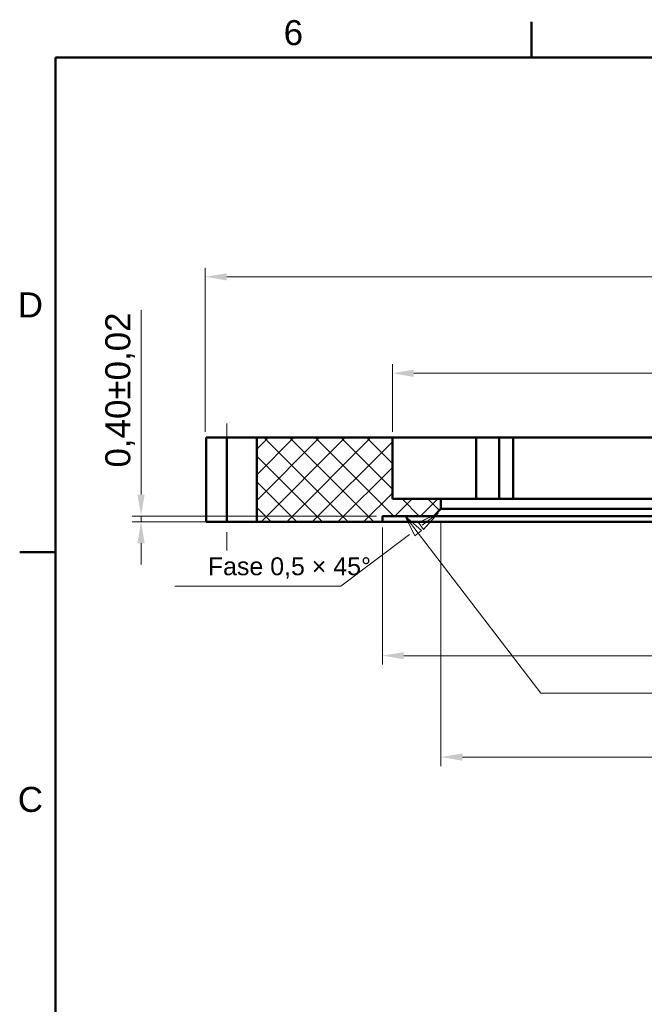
# Model space of a CAD drawing. Header units: inches. Extents: x 0.8 to 17.2, y 0.6 to 12.1.
# Tile 2 of 4: x 0.9 to 4.4, y 6.6 to 12. Entities that reach past the tile are written whole.
import ezdxf
from ezdxf.enums import TextEntityAlignment as Align

# ---------------------------------------------------------------- set-up
doc = ezdxf.new("R2010")
doc.units = ezdxf.units.IN
doc.header["$MEASUREMENT"] = 0
doc.linetypes.add('CENTER2', pattern=[1.125, 0.75, -0.125, 0.125, -0.125])
doc.layers.get('0').update_dxf_attribs({"lineweight": 25})
for name, color, linetype, lineweight in [('BEMASSUNG', 7, 'Continuous', 18), ('MITTELLINIE', 7, 'CENTER2', 18), ('RAHMEN', 7, 'Continuous', 50), ('SCHRAFFUR', 7, 'Continuous', 18), ('SICHTKANTE', 7, 'Continuous', 50), ('TEXT', 7, 'Continuous', 18)]:
    doc.layers.add(name, color=color, linetype=linetype, lineweight=lineweight)
doc.styles.add('ISO_14', font='arial.ttf')
doc.styles.add('ISO_76', font='arial.ttf')
doc.styles.add('ISO_DWG_RFN', font='arial.ttf')
doc.dimstyles.new('DWG_RFN', dxfattribs={"dimtxt": 0.137795, "dimasz": 0.11811, "dimexe": 0.049213, "dimexo": 0.031496, "dimgap": 0.031496, "dimtad": 1, "dimlfac": 25.4, "dimtxsty": 'ISO_DWG_RFN', "dimcen": 2.5, "dimclrd": 7, "dimclre": 7, "dimclrt": 7, "dimadec": 1, "dimazin": 3, "dimtfac": 1, "dimtmove": 0, "dimatfit": 3, "dimfxl": 0, "dimlwd": 18, "dimlwe": 18})

# ---------------------------------------------------------------- blocks, each defined once
blk = doc.blocks.new('Leader Text1')
at = {"layer": 'BEMASSUNG', "color": 7, "lineweight": 18}
for p, q in [((3.1348, 9.1759), (3.063, 9.2697)), ((3.1536, 9.1903), (3.063, 9.2697)), ((3.063, 9.2697), (3.1161, 9.1616)), ((3.1161, 9.1616), (3.1536, 9.1903)), ((3.1348, 9.1759), (3.811, 8.2933)), ((3.811, 8.2933), (3.9685, 8.2933))]:
    blk.add_line(p, q, dxfattribs=at)
at = {"layer": 'BEMASSUNG', "color": 7, "lineweight": 18, "flags": 128}
blk.add_lwpolyline([(3.1536, 9.1903), (3.063, 9.2697), (3.1161, 9.1616), (3.1536, 9.1903)], dxfattribs=at)
at = {"layer": 'BEMASSUNG', "color": 7}
blk.add_solid([(3.1536, 9.1903), (3.063, 9.2697), (3.1161, 9.1616), (3.1536, 9.1903)], dxfattribs=at)
blk = doc.blocks.new('Leader Text3')
at = {"layer": 'BEMASSUNG', "color": 7, "lineweight": 18}
for p, q in [((3.2441, 9.2854), (3.1427, 9.2369)), ((3.1561, 9.2194), (3.2441, 9.2854)), ((3.1638, 9.1957), (3.2441, 9.2854)), ((3.1603, 9.2004), (3.1638, 9.1957)), ((3.0868, 9.1674), (2.7087, 8.8839)), ((2.7087, 8.8839), (2.5512, 8.8839))]:
    blk.add_line(p, q, dxfattribs=at)
at = {"layer": 'BEMASSUNG', "color": 7, "lineweight": 18, "flags": 128}
blk.add_lwpolyline([(3.1638, 9.1957), (3.2441, 9.2854), (3.1354, 9.2335), (3.1638, 9.1957)], dxfattribs=at)
at = {"layer": 'BEMASSUNG', "color": 7}
blk.add_solid([(3.1638, 9.1957), (3.2441, 9.2854), (3.1354, 9.2335), (3.1638, 9.1957)], dxfattribs=at)
blk = doc.blocks.new('Hatch_2')
at = {"layer": 'SCHRAFFUR', "color": 7, "linetype": 'Continuous', "lineweight": 18}
for p, q in [((1.5039, 9.1407), (1.568, 9.2047)), ((1.5039, 8.9993), (1.7094, 9.2047)), ((1.5039, 8.8578), (1.8508, 9.2047)), ((1.5277, 8.7402), (1.9922, 9.2047)), ((2.0079, 8.7402), (1.5433, 9.2047)), ((1.6691, 8.7402), (2.1337, 9.2047)), ((2.1493, 8.7402), (1.6847, 9.2047)), ((1.8105, 8.7402), (2.252, 9.1816)), ((2.2592, 8.7717), (1.8261, 9.2047)), ((2.252, 8.9203), (1.9676, 9.2047)), ((2.252, 9.0617), (2.109, 9.2047)), ((2.252, 9.2032), (2.2504, 9.2047)), ((1.8664, 8.7402), (1.5039, 9.1027)), ((1.9519, 8.7402), (2.252, 9.0402)), ((1.725, 8.7402), (1.5039, 8.9612)), ((2.0934, 8.7402), (2.252, 8.8988)), ((2.2663, 8.7717), (2.3608, 8.8661)), ((2.4006, 8.7717), (2.3061, 8.8661)), ((2.4077, 8.7717), (2.5022, 8.8661)), ((2.5112, 8.8025), (2.4476, 8.8661)), ((1.5836, 8.7402), (1.5039, 8.8198))]:
    blk.add_line(p, q, dxfattribs=at)
blk = doc.blocks.new('*D13')
at = {"layer": 'BEMASSUNG', "color": 7, "lineweight": 18, "transparency": 16777216}
for p, q in [((2.937, 9.2067), (2.937, 8.4508)), ((7.8346, 9.2067), (7.8346, 8.4508)), ((3.0551, 8.5), (7.7165, 8.5))]:
    blk.add_line(p, q, dxfattribs=at)
at = {"layer": 'BEMASSUNG', "color": 7, "transparency": 16777216}
for points in [[(3.0551, 8.5197), (3.0551, 8.4803), (2.937, 8.5)], [(7.7165, 8.5197), (7.7165, 8.4803), (7.8346, 8.5)]]:
    blk.add_solid(points, dxfattribs=at)
at = {"layer": 'Defpoints', "color": 0, "transparency": 16777216}
for p in [(2.937, 9.2382), (7.8346, 9.2382), (7.8346, 8.5)]:
    blk.add_point(p, dxfattribs=at)
at = {"layer": 'BEMASSUNG', "color": 7, "lineweight": 18, "transparency": 16777216, "insert": (6.0521, 8.9359), "char_height": 0.137795, "attachment_point": 1, "style": 'ISO_DWG_RFN'}
blk.add_mtext('\\A1;{Ø62,20\\S+0,05^ -0,00;}', dxfattribs=at)
blk = doc.blocks.new('*D14')
at = {"layer": 'BEMASSUNG', "color": 7, "lineweight": 18, "transparency": 16777216}
for p, q in [((3.2598, 9.2382), (3.2598, 7.8917)), ((7.5118, 9.2382), (7.5118, 7.8917)), ((3.378, 7.9409), (7.3937, 7.9409))]:
    blk.add_line(p, q, dxfattribs=at)
at = {"layer": 'BEMASSUNG', "color": 7, "transparency": 16777216}
for points in [[(3.378, 7.9606), (3.378, 7.9213), (3.2598, 7.9409)], [(7.3937, 7.9606), (7.3937, 7.9213), (7.5118, 7.9409)]]:
    blk.add_solid(points, dxfattribs=at)
at = {"layer": 'Defpoints', "color": 0, "transparency": 16777216}
for p in [(3.2598, 9.2697), (7.5118, 9.2697), (7.5118, 7.9409)]:
    blk.add_point(p, dxfattribs=at)
at = {"layer": 'BEMASSUNG', "color": 7, "lineweight": 18, "transparency": 16777216, "insert": (6.1185, 8.3769), "char_height": 0.137795, "attachment_point": 1, "style": 'ISO_DWG_RFN'}
blk.add_mtext('\\A1;{Ø54,00\\S+0,10^ -0,00;}', dxfattribs=at)
blk = doc.blocks.new('*D19')
at = {"layer": 'BEMASSUNG', "color": 7, "lineweight": 18, "transparency": 16777216}
for p, q in [((1.6063, 9.3878), (1.6063, 10.4057)), ((2.9055, 9.2697), (1.5571, 9.2697)), ((2.9055, 9.2382), (1.5571, 9.2382)), ((1.6063, 9.2382), (1.6063, 9.2697)), ((1.6063, 9.1201), (1.6063, 9.002))]:
    blk.add_line(p, q, dxfattribs=at)
at = {"layer": 'BEMASSUNG', "color": 7, "transparency": 16777216}
for points in [[(1.5866, 9.3878), (1.626, 9.3878), (1.6063, 9.2697)], [(1.5866, 9.1201), (1.626, 9.1201), (1.6063, 9.2382)]]:
    blk.add_solid(points, dxfattribs=at)
at = {"layer": 'Defpoints', "color": 0, "transparency": 16777216}
for p in [(1.6063, 9.2697), (2.937, 9.2697), (2.937, 9.2382)]:
    blk.add_point(p, dxfattribs=at)
at = {"layer": 'BEMASSUNG', "color": 7, "lineweight": 18, "transparency": 16777216, "insert": (1.4092, 9.5374), "char_height": 0.137795, "attachment_point": 1, "rotation": 90, "style": 'ISO_DWG_RFN'}
blk.add_mtext('\\A1;{0,40±0,02}', dxfattribs=at)
blk = doc.blocks.new('*D20')
at = {"layer": 'BEMASSUNG', "color": 7, "lineweight": 18, "transparency": 16777216}
for p, q in [((1.9606, 9.7343), (1.9606, 10.6378)), ((2.0787, 10.5886), (8.6929, 10.5886)), ((8.811, 9.7343), (8.811, 10.6378))]:
    blk.add_line(p, q, dxfattribs=at)
at = {"layer": 'BEMASSUNG', "color": 7, "transparency": 16777216}
for points in [[(2.0787, 10.6083), (2.0787, 10.5689), (1.9606, 10.5886)], [(8.6929, 10.6083), (8.6929, 10.5689), (8.811, 10.5886)]]:
    blk.add_solid(points, dxfattribs=at)
at = {"layer": 'Defpoints', "color": 0, "transparency": 16777216}
for p in [(8.811, 10.5886), (1.9606, 9.7028), (8.811, 9.7028)]:
    blk.add_point(p, dxfattribs=at)
at = {"layer": 'BEMASSUNG', "color": 7, "lineweight": 18, "transparency": 16777216, "insert": (6.7383, 11.0245), "char_height": 0.137795, "attachment_point": 1, "style": 'ISO_DWG_RFN'}
blk.add_mtext('\\A1;{Ø87,00\\S+0,00^ -0,10;}', dxfattribs=at)
blk = doc.blocks.new('*D21')
at = {"layer": 'BEMASSUNG', "color": 7, "lineweight": 18, "transparency": 16777216}
for p, q in [((2.9921, 9.7343), (2.9921, 10.1063)), ((7.7795, 9.7343), (7.7795, 10.1063)), ((3.1102, 10.0571), (7.6614, 10.0571))]:
    blk.add_line(p, q, dxfattribs=at)
at = {"layer": 'BEMASSUNG', "color": 7, "transparency": 16777216}
for points in [[(3.1102, 10.0768), (3.1102, 10.0374), (2.9921, 10.0571)], [(7.6614, 10.0768), (7.6614, 10.0374), (7.7795, 10.0571)]]:
    blk.add_solid(points, dxfattribs=at)
at = {"layer": 'Defpoints', "color": 0, "transparency": 16777216}
for p in [(7.7795, 10.0571), (2.9921, 9.7028), (7.7795, 9.7028)]:
    blk.add_point(p, dxfattribs=at)
at = {"layer": 'BEMASSUNG', "color": 7, "lineweight": 18, "transparency": 16777216, "insert": (5.5623, 10.493), "char_height": 0.137795, "attachment_point": 1, "style": 'ISO_DWG_RFN'}
blk.add_mtext('\\A1;{Ø60,80\\S+0,10^ -0,00;}', dxfattribs=at)

msp = doc.modelspace()

# ---------------------------------------------------------------- linework, layer by layer
at = {"layer": 'BEMASSUNG'}
for p, q in [((2.55118, 8.88386), (1.79331, 8.88386)), ((3.9685, 8.29331), (5.53839, 8.29331))]:
    msp.add_line(p, q, dxfattribs=at)
at = {"layer": 'MITTELLINIE', "ltscale": 0.086614}
msp.add_line((2.07874, 9.08071), (2.07874, 9.86024), dxfattribs=at)
at = {"layer": 'RAHMEN'}
for p, q in [((3.75853, 11.79724), (3.75853, 11.99409)), ((16.88189, 11.79724), (1.13386, 11.79724)), ((1.13386, 11.79724), (1.13386, 0.89173)), ((1.13386, 9.07087), (0.93701, 9.07087))]:
    msp.add_line(p, q, dxfattribs=at)
at = {"layer": 'SICHTKANTE'}
for p, q in [((2.07874, 9.70276), (1.96462, 9.70276)), ((1.96462, 9.23819), (1.96462, 9.70276)), ((2.08414, 9.70276), (2.07874, 9.70276)), ((2.07874, 9.23819), (2.07874, 9.70276)), ((2.08954, 9.70276), (2.08414, 9.70276)), ((2.09494, 9.70276), (2.08954, 9.70276)), ((2.1003, 9.70276), (2.09494, 9.70276)), ((2.10563, 9.70276), (2.1003, 9.70276)), ((2.11096, 9.70276), (2.10563, 9.70276)), ((2.11628, 9.70276), (2.11096, 9.70276)), ((2.12147, 9.70276), (2.11628, 9.70276)), ((2.12667, 9.70276), (2.12147, 9.70276)), ((2.13187, 9.70276), (2.12667, 9.70276)), ((2.13692, 9.70276), (2.13187, 9.70276)), ((2.14192, 9.70276), (2.13692, 9.70276)), ((2.14692, 9.70276), (2.14192, 9.70276)), ((2.15184, 9.70276), (2.14692, 9.70276)), ((2.15657, 9.70276), (2.15184, 9.70276)), ((2.1613, 9.70276), (2.15657, 9.70276)), ((2.16604, 9.70276), (2.1613, 9.70276)), ((2.17049, 9.70276), (2.16604, 9.70276)), ((2.17491, 9.70276), (2.17049, 9.70276)), ((2.17932, 9.70276), (2.17491, 9.70276)), ((2.18357, 9.70276), (2.17932, 9.70276)), ((2.1876, 9.70276), (2.18357, 9.70276)), ((2.19163, 9.70276), (2.1876, 9.70276)), ((2.19566, 9.70276), (2.19163, 9.70276)), ((2.19927, 9.70276), (2.19566, 9.70276)), ((2.20287, 9.70276), (2.19927, 9.70276)), ((2.20647, 9.70276), (2.20287, 9.70276)), ((2.20981, 9.70276), (2.20647, 9.70276)), ((2.21294, 9.70276), (2.20981, 9.70276)), ((2.21607, 9.70276), (2.21294, 9.70276)), ((2.21912, 9.70276), (2.21607, 9.70276)), ((2.22174, 9.70276), (2.21912, 9.70276)), ((2.22436, 9.70276), (2.22174, 9.70276)), ((2.22697, 9.70276), (2.22436, 9.70276)), ((2.2292, 9.70276), (2.22697, 9.70276)), ((2.23127, 9.70276), (2.2292, 9.70276)), ((2.23334, 9.70276), (2.23127, 9.70276)), ((2.23524, 9.70276), (2.23334, 9.70276)), ((2.23674, 9.70276), (2.23524, 9.70276)), ((2.23824, 9.70276), (2.23674, 9.70276)), ((2.23973, 9.70276), (2.23824, 9.70276)), ((2.24073, 9.70276), (2.23973, 9.70276)), ((2.24163, 9.70276), (2.24073, 9.70276)), ((2.24254, 9.70276), (2.24163, 9.70276)), ((2.24318, 9.70276), (2.24254, 9.70276)), ((2.24349, 9.70276), (2.24318, 9.70276)), ((2.24379, 9.70276), (2.24349, 9.70276)), ((2.24409, 9.70276), (2.24379, 9.70276)), ((2.24409, 9.23819), (2.24409, 9.70276)), ((2.24409, 9.70276), (2.99213, 9.70276)), ((2.99213, 9.70276), (2.99213, 9.36417)), ((2.99284, 9.70276), (2.99213, 9.70276)), ((2.99355, 9.70276), (2.99284, 9.70276)), ((2.99426, 9.70276), (2.99355, 9.70276)), ((2.99579, 9.70276), (2.99426, 9.70276)), ((2.99792, 9.70276), (2.99579, 9.70276)), ((3.00006, 9.70276), (2.99792, 9.70276)), ((3.00239, 9.70276), (3.00006, 9.70276)), ((3.00594, 9.70276), (3.00239, 9.70276)), ((3.0095, 9.70276), (3.00594, 9.70276)), ((3.01305, 9.70276), (3.0095, 9.70276)), ((3.01761, 9.70276), (3.01305, 9.70276)), ((3.02257, 9.70276), (3.01761, 9.70276)), ((3.02754, 9.70276), (3.02257, 9.70276)), ((3.0329, 9.70276), (3.02754, 9.70276)), ((3.03926, 9.70276), (3.0329, 9.70276)), ((3.04563, 9.70276), (3.03926, 9.70276)), ((3.05199, 9.70276), (3.04563, 9.70276)), ((3.05954, 9.70276), (3.05199, 9.70276)), ((3.0673, 9.70276), (3.05954, 9.70276)), ((3.07505, 9.70276), (3.0673, 9.70276)), ((3.08339, 9.70276), (3.07505, 9.70276)), ((3.09251, 9.70276), (3.08339, 9.70276)), ((3.10163, 9.70276), (3.09251, 9.70276)), ((3.11076, 9.70276), (3.10163, 9.70276)), ((3.12123, 9.70276), (3.11076, 9.70276)), ((3.13171, 9.70276), (3.12123, 9.70276)), ((3.14219, 9.70276), (3.13171, 9.70276)), ((3.15343, 9.70276), (3.14219, 9.70276)), ((3.16523, 9.70276), (3.15343, 9.70276)), ((3.17704, 9.70276), (3.16523, 9.70276)), ((3.18904, 9.70276), (3.17704, 9.70276)), ((3.20215, 9.70276), (3.18904, 9.70276)), ((3.21527, 9.70276), (3.20215, 9.70276)), ((3.22839, 9.70276), (3.21527, 9.70276)), ((3.24242, 9.70276), (3.22839, 9.70276)), ((3.25682, 9.70276), (3.24242, 9.70276)), ((3.27121, 9.70276), (3.25682, 9.70276)), ((3.28597, 9.70276), (3.27121, 9.70276)), ((3.30162, 9.70276), (3.28597, 9.70276)), ((3.31727, 9.70276), (3.30162, 9.70276)), ((3.33292, 9.70276), (3.31727, 9.70276)), ((3.34961, 9.70276), (3.33292, 9.70276)), ((3.36648, 9.70276), (3.34961, 9.70276)), ((3.38335, 9.70276), (3.36648, 9.70276)), ((3.40073, 9.70276), (3.38335, 9.70276)), ((3.41878, 9.70276), (3.40073, 9.70276)), ((3.43684, 9.70276), (3.41878, 9.70276)), ((3.45489, 9.70276), (3.43684, 9.70276)), ((3.45768, 9.70276), (3.45489, 9.70276)), ((3.45489, 9.70276), (3.45489, 9.36417)), ((3.46047, 9.70276), (3.45768, 9.70276)), ((3.46325, 9.70276), (3.46047, 9.70276)), ((3.46605, 9.70276), (3.46325, 9.70276)), ((3.46885, 9.70276), (3.46605, 9.70276)), ((3.47166, 9.70276), (3.46885, 9.70276)), ((3.47446, 9.70276), (3.47166, 9.70276)), ((3.47727, 9.70276), (3.47446, 9.70276)), ((3.48008, 9.70276), (3.47727, 9.70276)), ((3.48289, 9.70276), (3.48008, 9.70276)), ((3.4857, 9.70276), (3.48289, 9.70276)), ((3.48851, 9.70276), (3.4857, 9.70276)), ((3.49131, 9.70276), (3.48851, 9.70276)), ((3.49412, 9.70276), (3.49131, 9.70276)), ((3.49691, 9.70276), (3.49412, 9.70276)), ((3.4997, 9.70276), (3.49691, 9.70276)), ((3.50249, 9.70276), (3.4997, 9.70276)), ((3.50526, 9.70276), (3.50249, 9.70276)), ((3.50803, 9.70276), (3.50526, 9.70276)), ((3.51079, 9.70276), (3.50803, 9.70276)), ((3.51354, 9.70276), (3.51079, 9.70276)), ((3.51627, 9.70276), (3.51354, 9.70276)), ((3.519, 9.70276), (3.51627, 9.70276)), ((3.52173, 9.70276), (3.519, 9.70276)), ((3.52442, 9.70276), (3.52173, 9.70276)), ((3.5271, 9.70276), (3.52442, 9.70276)), ((3.52979, 9.70276), (3.5271, 9.70276)), ((3.53244, 9.70276), (3.52979, 9.70276)), ((3.53507, 9.70276), (3.53244, 9.70276)), ((3.5377, 9.70276), (3.53507, 9.70276)), ((3.54032, 9.70276), (3.5377, 9.70276)), ((3.54288, 9.70276), (3.54032, 9.70276)), ((3.54544, 9.70276), (3.54288, 9.70276)), ((3.548, 9.70276), (3.54544, 9.70276)), ((3.55051, 9.70276), (3.548, 9.70276)), ((3.553, 9.70276), (3.55051, 9.70276)), ((3.55549, 9.70276), (3.553, 9.70276)), ((3.55795, 9.70276), (3.55549, 9.70276)), ((3.56036, 9.70276), (3.55795, 9.70276)), ((3.56276, 9.70276), (3.56036, 9.70276)), ((3.56516, 9.70276), (3.56276, 9.70276)), ((3.56748, 9.70276), (3.56516, 9.70276)), ((3.56979, 9.70276), (3.56748, 9.70276)), ((3.5721, 9.70276), (3.56979, 9.70276)), ((3.57437, 9.70276), (3.5721, 9.70276)), ((3.57658, 9.70276), (3.57437, 9.70276)), ((3.57878, 9.70276), (3.57658, 9.70276)), ((3.58099, 9.70276), (3.57878, 9.70276)), ((3.65734, 9.70276), (3.58099, 9.70276)), ((3.58099, 9.36417), (3.58099, 9.70276)), ((3.65734, 9.70276), (3.65734, 9.36417)), ((3.74623, 9.70276), (3.65734, 9.70276)), ((3.83511, 9.70276), (3.74623, 9.70276)), ((3.924, 9.70276), (3.83511, 9.70276)), ((4.01971, 9.70276), (3.924, 9.70276)), ((4.12054, 9.70276), (4.01971, 9.70276)), ((4.22137, 9.70276), (4.12054, 9.70276)), ((4.3235, 9.70276), (4.22137, 9.70276)), ((4.43338, 9.70276), (4.3235, 9.70276)), ((2.99213, 9.36417), (3.25984, 9.36417)), ((3.25984, 9.36417), (3.25984, 9.30906)), ((3.26046, 9.36417), (3.25984, 9.36417)), ((3.26107, 9.36417), (3.26046, 9.36417)), ((3.26169, 9.36417), (3.26107, 9.36417)), ((3.26301, 9.36417), (3.26169, 9.36417)), ((3.26486, 9.36417), (3.26301, 9.36417)), ((3.2667, 9.36417), (3.26486, 9.36417)), ((3.26872, 9.36417), (3.2667, 9.36417)), ((3.2718, 9.36417), (3.26872, 9.36417)), ((3.27487, 9.36417), (3.2718, 9.36417)), ((3.27794, 9.36417), (3.27487, 9.36417)), ((3.28189, 9.36417), (3.27794, 9.36417)), ((3.28618, 9.36417), (3.28189, 9.36417)), ((3.29047, 9.36417), (3.28618, 9.36417)), ((3.29511, 9.36417), (3.29047, 9.36417)), ((3.30062, 9.36417), (3.29511, 9.36417)), ((3.30612, 9.36417), (3.30062, 9.36417)), ((3.31163, 9.36417), (3.30612, 9.36417)), ((3.31817, 9.36417), (3.31163, 9.36417)), ((3.32487, 9.36417), (3.31817, 9.36417)), ((3.33158, 9.36417), (3.32487, 9.36417)), ((3.33879, 9.36417), (3.33158, 9.36417)), ((3.34669, 9.36417), (3.33879, 9.36417)), ((3.35458, 9.36417), (3.34669, 9.36417)), ((3.36248, 9.36417), (3.35458, 9.36417)), ((3.37155, 9.36417), (3.36248, 9.36417)), ((3.38061, 9.36417), (3.37155, 9.36417)), ((3.38968, 9.36417), (3.38061, 9.36417)), ((3.3994, 9.36417), (3.38968, 9.36417)), ((3.40963, 9.36417), (3.3994, 9.36417)), ((3.41985, 9.36417), (3.40963, 9.36417)), ((3.43023, 9.36417), (3.41985, 9.36417)), ((3.44158, 9.36417), (3.43023, 9.36417)), ((3.45294, 9.36417), (3.44158, 9.36417)), ((3.46429, 9.36417), (3.45294, 9.36417)), ((3.47644, 9.36417), (3.46429, 9.36417)), ((3.48891, 9.36417), (3.47644, 9.36417)), ((3.50137, 9.36417), (3.48891, 9.36417)), ((3.51415, 9.36417), (3.50137, 9.36417)), ((3.5277, 9.36417), (3.51415, 9.36417)), ((3.54126, 9.36417), (3.5277, 9.36417)), ((3.55481, 9.36417), (3.54126, 9.36417)), ((3.56927, 9.36417), (3.55481, 9.36417)), ((3.58388, 9.36417), (3.56927, 9.36417)), ((3.59849, 9.36417), (3.58388, 9.36417)), ((3.61355, 9.36417), (3.59849, 9.36417)), ((3.62919, 9.36417), (3.61355, 9.36417)), ((3.64483, 9.36417), (3.62919, 9.36417)), ((3.66048, 9.36417), (3.64483, 9.36417)), ((3.6607, 9.36417), (3.66048, 9.36417)), ((3.66093, 9.36417), (3.6607, 9.36417)), ((3.66116, 9.36417), (3.66093, 9.36417)), ((3.66138, 9.36417), (3.66116, 9.36417)), ((3.66161, 9.36417), (3.66138, 9.36417)), ((3.66184, 9.36417), (3.66161, 9.36417)), ((3.66206, 9.36417), (3.66184, 9.36417)), ((3.66229, 9.36417), (3.66206, 9.36417)), ((3.66252, 9.36417), (3.66229, 9.36417)), ((3.66275, 9.36417), (3.66252, 9.36417)), ((3.66297, 9.36417), (3.66275, 9.36417)), ((3.6632, 9.36417), (3.66297, 9.36417)), ((3.66343, 9.36417), (3.6632, 9.36417)), ((3.66365, 9.36417), (3.66343, 9.36417)), ((3.66388, 9.36417), (3.66365, 9.36417)), ((3.66411, 9.36417), (3.66388, 9.36417)), ((3.66434, 9.36417), (3.66411, 9.36417)), ((3.66457, 9.36417), (3.66434, 9.36417)), ((3.66479, 9.36417), (3.66457, 9.36417)), ((3.66502, 9.36417), (3.66479, 9.36417)), ((3.66525, 9.36417), (3.66502, 9.36417)), ((3.66548, 9.36417), (3.66525, 9.36417)), ((3.6657, 9.36417), (3.66548, 9.36417)), ((3.66593, 9.36417), (3.6657, 9.36417)), ((3.66616, 9.36417), (3.66593, 9.36417)), ((3.66639, 9.36417), (3.66616, 9.36417)), ((3.66662, 9.36417), (3.66639, 9.36417)), ((3.66684, 9.36417), (3.66662, 9.36417)), ((3.66707, 9.36417), (3.66684, 9.36417)), ((3.6673, 9.36417), (3.66707, 9.36417)), ((3.66753, 9.36417), (3.6673, 9.36417)), ((3.66776, 9.36417), (3.66753, 9.36417)), ((3.66799, 9.36417), (3.66776, 9.36417)), ((3.66822, 9.36417), (3.66799, 9.36417)), ((3.66844, 9.36417), (3.66822, 9.36417)), ((3.66867, 9.36417), (3.66844, 9.36417)), ((3.6689, 9.36417), (3.66867, 9.36417)), ((3.66913, 9.36417), (3.6689, 9.36417)), ((3.66936, 9.36417), (3.66913, 9.36417)), ((3.66959, 9.36417), (3.66936, 9.36417)), ((3.66982, 9.36417), (3.66959, 9.36417)), ((3.67005, 9.36417), (3.66982, 9.36417)), ((3.67028, 9.36417), (3.67005, 9.36417)), ((3.6705, 9.36417), (3.67028, 9.36417)), ((3.67073, 9.36417), (3.6705, 9.36417)), ((3.67096, 9.36417), (3.67073, 9.36417)), ((3.67119, 9.36417), (3.67096, 9.36417)), ((3.67142, 9.36417), (3.67119, 9.36417)), ((3.67487, 9.36417), (3.67142, 9.36417)), ((3.67832, 9.36417), (3.67487, 9.36417)), ((3.68176, 9.36417), (3.67832, 9.36417)), ((3.68523, 9.36417), (3.68176, 9.36417)), ((3.68872, 9.36417), (3.68523, 9.36417)), ((3.69221, 9.36417), (3.68872, 9.36417)), ((3.69571, 9.36417), (3.69221, 9.36417)), ((3.69924, 9.36417), (3.69571, 9.36417)), ((3.70278, 9.36417), (3.69924, 9.36417)), ((3.70631, 9.36417), (3.70278, 9.36417)), ((3.70987, 9.36417), (3.70631, 9.36417)), ((3.71345, 9.36417), (3.70987, 9.36417)), ((3.71703, 9.36417), (3.71345, 9.36417)), ((3.72061, 9.36417), (3.71703, 9.36417)), ((3.72423, 9.36417), (3.72061, 9.36417)), ((3.72785, 9.36417), (3.72423, 9.36417)), ((3.73147, 9.36417), (3.72785, 9.36417)), ((3.73512, 9.36417), (3.73147, 9.36417)), ((3.73878, 9.36417), (3.73512, 9.36417)), ((3.74244, 9.36417), (3.73878, 9.36417)), ((3.74612, 9.36417), (3.74244, 9.36417)), ((3.74982, 9.36417), (3.74612, 9.36417)), ((3.75353, 9.36417), (3.74982, 9.36417)), ((3.75723, 9.36417), (3.75353, 9.36417)), ((3.76097, 9.36417), (3.75723, 9.36417)), ((3.76472, 9.36417), (3.76097, 9.36417)), ((3.76846, 9.36417), (3.76472, 9.36417)), ((3.77223, 9.36417), (3.76846, 9.36417)), ((3.77601, 9.36417), (3.77223, 9.36417)), ((3.7798, 9.36417), (3.77601, 9.36417)), ((3.78359, 9.36417), (3.7798, 9.36417)), ((3.78741, 9.36417), (3.78359, 9.36417)), ((3.79124, 9.36417), (3.78741, 9.36417)), ((3.79506, 9.36417), (3.79124, 9.36417)), ((3.79892, 9.36417), (3.79506, 9.36417)), ((3.80278, 9.36417), (3.79892, 9.36417)), ((3.80665, 9.36417), (3.80278, 9.36417)), ((3.81053, 9.36417), (3.80665, 9.36417)), ((3.81443, 9.36417), (3.81053, 9.36417)), ((3.81834, 9.36417), (3.81443, 9.36417)), ((3.82224, 9.36417), (3.81834, 9.36417)), ((3.82618, 9.36417), (3.82224, 9.36417)), ((3.83013, 9.36417), (3.82618, 9.36417)), ((3.83408, 9.36417), (3.83013, 9.36417)), ((3.83804, 9.36417), (3.83408, 9.36417)), ((3.84202, 9.36417), (3.83804, 9.36417)), ((3.84601, 9.36417), (3.84202, 9.36417)), ((3.85, 9.36417), (3.84601, 9.36417)), ((3.85026, 9.36417), (3.85, 9.36417)), ((3.85053, 9.36417), (3.85026, 9.36417)), ((3.8508, 9.36417), (3.85053, 9.36417)), ((3.85107, 9.36417), (3.8508, 9.36417)), ((3.85134, 9.36417), (3.85107, 9.36417)), ((3.85161, 9.36417), (3.85134, 9.36417)), ((3.85187, 9.36417), (3.85161, 9.36417)), ((3.85214, 9.36417), (3.85187, 9.36417)), ((3.85241, 9.36417), (3.85214, 9.36417)), ((3.85268, 9.36417), (3.85241, 9.36417)), ((3.85295, 9.36417), (3.85268, 9.36417)), ((3.85322, 9.36417), (3.85295, 9.36417)), ((3.85349, 9.36417), (3.85322, 9.36417)), ((3.85376, 9.36417), (3.85349, 9.36417)), ((3.85402, 9.36417), (3.85376, 9.36417)), ((3.85429, 9.36417), (3.85402, 9.36417)), ((3.85456, 9.36417), (3.85429, 9.36417)), ((3.85483, 9.36417), (3.85456, 9.36417)), ((3.8551, 9.36417), (3.85483, 9.36417)), ((3.85537, 9.36417), (3.8551, 9.36417)), ((3.85564, 9.36417), (3.85537, 9.36417)), ((3.85591, 9.36417), (3.85564, 9.36417)), ((3.85618, 9.36417), (3.85591, 9.36417)), ((3.85645, 9.36417), (3.85618, 9.36417)), ((3.85672, 9.36417), (3.85645, 9.36417)), ((3.85699, 9.36417), (3.85672, 9.36417)), ((3.85726, 9.36417), (3.85699, 9.36417)), ((3.85753, 9.36417), (3.85726, 9.36417)), ((3.8578, 9.36417), (3.85753, 9.36417)), ((3.85807, 9.36417), (3.8578, 9.36417)), ((3.85833, 9.36417), (3.85807, 9.36417)), ((3.8586, 9.36417), (3.85833, 9.36417)), ((3.85887, 9.36417), (3.8586, 9.36417)), ((3.85914, 9.36417), (3.85887, 9.36417)), ((3.85941, 9.36417), (3.85914, 9.36417)), ((3.85968, 9.36417), (3.85941, 9.36417)), ((3.85995, 9.36417), (3.85968, 9.36417)), ((3.86022, 9.36417), (3.85995, 9.36417)), ((3.86049, 9.36417), (3.86022, 9.36417)), ((3.86077, 9.36417), (3.86049, 9.36417)), ((3.86104, 9.36417), (3.86077, 9.36417)), ((3.86131, 9.36417), (3.86104, 9.36417)), ((3.86158, 9.36417), (3.86131, 9.36417)), ((3.86185, 9.36417), (3.86158, 9.36417)), ((3.86212, 9.36417), (3.86185, 9.36417)), ((3.86239, 9.36417), (3.86212, 9.36417)), ((3.86266, 9.36417), (3.86239, 9.36417)), ((3.86293, 9.36417), (3.86266, 9.36417)), ((3.94215, 9.36417), (3.86293, 9.36417)), ((4.02137, 9.36417), (3.94215, 9.36417)), ((4.10059, 9.36417), (4.02137, 9.36417)), ((4.18577, 9.36417), (4.10059, 9.36417)), ((4.27542, 9.36417), (4.18577, 9.36417)), ((4.36507, 9.36417), (4.27542, 9.36417)), ((4.45584, 9.36417), (4.36507, 9.36417)), ((3.25984, 9.30906), (3.22047, 9.26969)), ((3.27539, 9.30906), (3.25984, 9.30906)), ((3.29094, 9.30906), (3.27539, 9.30906)), ((3.30648, 9.30906), (3.29094, 9.30906)), ((3.33935, 9.30906), (3.30648, 9.30906)), ((3.38521, 9.30906), (3.33935, 9.30906)), ((3.43107, 9.30906), (3.38521, 9.30906)), ((3.48093, 9.30906), (3.43107, 9.30906)), ((3.55481, 9.30906), (3.48093, 9.30906)), ((3.62868, 9.30906), (3.55481, 9.30906)), ((3.70256, 9.30906), (3.62868, 9.30906)), ((3.7938, 9.30906), (3.70256, 9.30906)), ((3.89198, 9.30906), (3.7938, 9.30906)), ((3.99017, 9.30906), (3.89198, 9.30906)), ((4.09389, 9.30906), (3.99017, 9.30906)), ((4.21146, 9.30906), (4.09389, 9.30906)), ((4.32903, 9.30906), (4.21146, 9.30906)), ((4.4466, 9.30906), (4.32903, 9.30906)), ((1.96462, 9.23819), (2.07874, 9.23819)), ((2.08414, 9.23819), (2.07874, 9.23819)), ((2.08954, 9.23819), (2.08414, 9.23819)), ((2.09494, 9.23819), (2.08954, 9.23819)), ((2.1003, 9.23819), (2.09494, 9.23819)), ((2.10563, 9.23819), (2.1003, 9.23819)), ((2.11096, 9.23819), (2.10563, 9.23819)), ((2.11628, 9.23819), (2.11096, 9.23819)), ((2.12147, 9.23819), (2.11628, 9.23819)), ((2.12667, 9.23819), (2.12147, 9.23819)), ((2.13187, 9.23819), (2.12667, 9.23819)), ((2.13692, 9.23819), (2.13187, 9.23819)), ((2.14192, 9.23819), (2.13692, 9.23819)), ((2.14692, 9.23819), (2.14192, 9.23819)), ((2.15184, 9.23819), (2.14692, 9.23819)), ((2.15657, 9.23819), (2.15184, 9.23819)), ((2.1613, 9.23819), (2.15657, 9.23819)), ((2.16604, 9.23819), (2.1613, 9.23819)), ((2.17049, 9.23819), (2.16604, 9.23819)), ((2.17491, 9.23819), (2.17049, 9.23819)), ((2.17932, 9.23819), (2.17491, 9.23819)), ((2.18357, 9.23819), (2.17932, 9.23819)), ((2.1876, 9.23819), (2.18357, 9.23819)), ((2.19163, 9.23819), (2.1876, 9.23819)), ((2.19566, 9.23819), (2.19163, 9.23819)), ((2.19927, 9.23819), (2.19566, 9.23819)), ((2.20287, 9.23819), (2.19927, 9.23819)), ((2.20647, 9.23819), (2.20287, 9.23819)), ((2.20981, 9.23819), (2.20647, 9.23819)), ((2.21294, 9.23819), (2.20981, 9.23819)), ((2.21607, 9.23819), (2.21294, 9.23819)), ((2.21912, 9.23819), (2.21607, 9.23819)), ((2.22174, 9.23819), (2.21912, 9.23819)), ((2.22436, 9.23819), (2.22174, 9.23819)), ((2.22697, 9.23819), (2.22436, 9.23819)), ((2.2292, 9.23819), (2.22697, 9.23819)), ((2.23127, 9.23819), (2.2292, 9.23819)), ((2.23334, 9.23819), (2.23127, 9.23819)), ((2.23524, 9.23819), (2.23334, 9.23819)), ((2.23674, 9.23819), (2.23524, 9.23819)), ((2.23824, 9.23819), (2.23674, 9.23819)), ((2.23973, 9.23819), (2.23824, 9.23819)), ((2.24073, 9.23819), (2.23973, 9.23819)), ((2.24163, 9.23819), (2.24073, 9.23819)), ((2.24254, 9.23819), (2.24163, 9.23819)), ((2.24318, 9.23819), (2.24254, 9.23819)), ((2.24349, 9.23819), (2.24318, 9.23819)), ((2.24379, 9.23819), (2.24349, 9.23819)), ((2.24409, 9.23819), (2.24379, 9.23819)), ((2.93701, 9.23819), (2.24409, 9.23819)), ((2.93701, 9.26969), (2.93701, 9.23819)), ((3.22047, 9.26969), (2.93701, 9.26969)), ((2.95492, 9.23819), (2.93701, 9.23819)), ((2.97282, 9.23819), (2.95492, 9.23819)), ((2.99073, 9.23819), (2.97282, 9.23819)), ((3.02859, 9.23819), (2.99073, 9.23819)), ((3.08141, 9.23819), (3.02859, 9.23819)), ((3.13424, 9.23819), (3.08141, 9.23819)), ((3.19167, 9.23819), (3.13424, 9.23819)), ((3.27677, 9.23819), (3.19167, 9.23819)), ((3.23631, 9.26969), (3.22047, 9.26969)), ((3.25214, 9.26969), (3.23631, 9.26969)), ((3.26798, 9.26969), (3.25214, 9.26969)), ((3.30145, 9.26969), (3.26798, 9.26969)), ((3.36186, 9.23819), (3.27677, 9.23819)), ((3.34816, 9.26969), (3.30145, 9.26969)), ((3.39487, 9.26969), (3.34816, 9.26969)), ((3.44695, 9.23819), (3.36186, 9.23819)), ((3.44566, 9.26969), (3.39487, 9.26969)), ((3.5209, 9.26969), (3.44566, 9.26969)), ((3.55204, 9.23819), (3.44695, 9.23819)), ((3.59614, 9.26969), (3.5209, 9.26969)), ((3.66514, 9.23819), (3.55204, 9.23819)), ((3.67139, 9.26969), (3.59614, 9.26969)), ((3.77823, 9.23819), (3.66514, 9.23819)), ((3.76431, 9.26969), (3.67139, 9.26969)), ((3.86432, 9.26969), (3.76431, 9.26969)), ((3.89771, 9.23819), (3.77823, 9.23819)), ((3.96432, 9.26969), (3.86432, 9.26969)), ((4.03313, 9.23819), (3.89771, 9.23819)), ((4.06996, 9.26969), (3.96432, 9.26969)), ((4.16855, 9.23819), (4.03313, 9.23819)), ((4.18971, 9.26969), (4.06996, 9.26969)), ((4.30398, 9.23819), (4.16855, 9.23819)), ((4.30946, 9.26969), (4.18971, 9.26969)), ((4.45272, 9.23819), (4.30398, 9.23819)), ((4.42921, 9.26969), (4.30946, 9.26969))]:
    msp.add_line(p, q, dxfattribs=at)

# ---------------------------------------------------------------- block references
msp.add_blockref('Hatch_2', (0.74016, 0.49803))
at = {"layer": 'BEMASSUNG'}
for name in ['Leader Text3', 'Leader Text1']:
    msp.add_blockref(name, (0, 0), dxfattribs=at)

# ---------------------------------------------------------------- texts
at = {"layer": 'RAHMEN', "style": 'ISO_14'}
for s, p in [('6', (2.44619, 11.93504)), ('D', (0.99606, 10.43406)), ('C', (0.99606, 7.70768))]:
    msp.add_text(s, height=0.1378, dxfattribs=at).set_placement(p, align=Align.MIDDLE_CENTER)
at = {"layer": 'TEXT', "style": 'ISO_76'}
msp.add_text('Fase 0,5 × 45°', height=0.0984252, dxfattribs=at).set_placement((2.87419, 8.94363), align=Align.RIGHT)

# ---------------------------------------------------------------- dimensions: what is measured, and where the dimension line sits
at = {"layer": 'BEMASSUNG', "color": 7, "lineweight": 18}
for base, p1, p2, angle, text, override, picture, middle in [((8.81102, 10.58858), (1.96063, 9.70276), (8.81102, 9.70276), 180, '{Ø<>}', {"dimgap": 0.031496, "dimdec": 2, "dimlfac": 12.7, "dimsah": 1, "dimtol": 1, "dimlim": 0, "dimtp": 0, "dimtm": 0.1, "dimtdec": 2, "dimtofl": 0, "dimatfit": 1}, '*D20', (7.28369, 10.58858)), ((1.6063, 9.26969), (2.93701, 9.23819), (2.93701, 9.26969), 90, '{<>}', {"dimgap": 0.031496, "dimdec": 2, "dimlfac": 12.7, "dimsah": 1, "dimtol": 1, "dimlim": 0, "dimtp": 0.02, "dimtm": 0.02, "dimtdec": 2, "dimtofl": 1, "dimatfit": 1}, '*D19', (1.6063, 9.95582)), ((7.77953, 10.05709), (2.99213, 9.70276), (7.77953, 9.70276), 180, '{Ø<>}', {"dimgap": 0.031496, "dimdec": 2, "dimlfac": 12.7, "dimsah": 1, "dimtol": 1, "dimlim": 0, "dimtp": 0.1, "dimtm": 1e-09, "dimtdec": 2, "dimtofl": 0, "dimatfit": 1}, '*D21', (6.10773, 10.05709)), ((7.83465, 8.5), (2.93701, 9.23819), (7.83465, 9.23819), 180, '{Ø<>}', {"dimgap": 0.031496, "dimdec": 2, "dimlfac": 12.7, "dimsah": 1, "dimtol": 1, "dimlim": 0, "dimtp": 0.05, "dimtm": 1e-09, "dimtdec": 2, "dimtofl": 0, "dimatfit": 1}, '*D13', (6.59827, 8.5)), ((7.51181, 7.94094), (3.25984, 9.26969), (7.51181, 9.26969), 180, '{Ø<>}', {"dimgap": 0.031496, "dimdec": 2, "dimlfac": 12.7, "dimsah": 1, "dimtol": 1, "dimlim": 0, "dimtp": 0.1, "dimtm": 1e-09, "dimtdec": 2, "dimtofl": 0, "dimatfit": 1}, '*D14', (6.66392, 7.94094))]:
    dim = msp.add_linear_dim(base=base, p1=p1, p2=p2, angle=angle, text=text, dimstyle='DWG_RFN', override=override, dxfattribs=at)
    dim.commit()
    dim.dimension.update_dxf_attribs({"geometry": picture, "text_midpoint": middle, "dimtype": 160})

doc.saveas('drawing.dxf')
